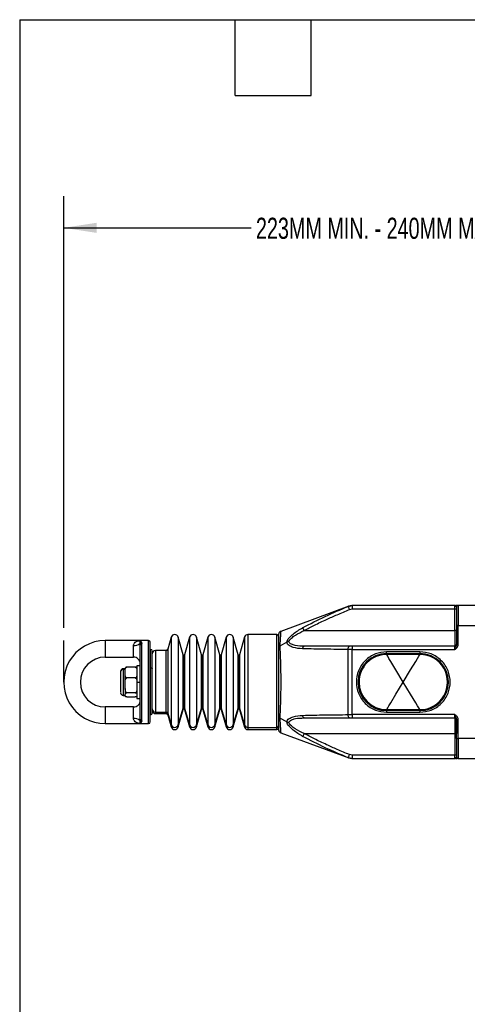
# Model space of a CAD drawing. Header units: millimetres. Extents: x 19 to 819, y 19 to 629.
# Tile 2 of 30: x 19 to 154, y 332 to 629. Entities that reach past the tile are written whole.
import ezdxf

# ---------------------------------------------------------------- set-up
doc = ezdxf.new("R2010")
doc.units = ezdxf.units.MM
doc.header["$LTSCALE"] = 3
doc.layers.add('DIMENSIONS', color=140, linetype='Continuous', lineweight=25)
doc.layers.add('TEXT', color=140, linetype='Continuous', lineweight=25)
doc.styles.add('SLDTEXTSTYLE0', font='TXT', dxfattribs={"width": 0.7})
doc.dimstyles.new('SLDDIMSTYLE0', dxfattribs={"dimtxt": 6.474023, "dimasz": 9.906, "dimexe": 0, "dimexo": 0.0625, "dimgap": 1.618506, "dimtad": 0, "dimtih": 1, "dimtoh": 1, "dimrnd": 1e-09, "dimzin": 12, "dimdsep": 46, "dimtxsty": 'SLDTEXTSTYLE0', "dimsah": 1, "dimcen": 0.09, "dimadec": 0, "dimazin": 3, "dimtfac": 1, "dimtofl": 0, "dimtmove": 0, "dimatfit": 3, "dimfxl": 0, "dimfrac": 2, "dimtolj": 1, "dimtzin": 12, "dimarcsym": 0})

# ---------------------------------------------------------------- blocks, each defined once
blk = doc.blocks.new('SW_BROKEN_VIEW_0')
at = {"color": 0}
blk.add_line((0, 0), (0, 12.5), dxfattribs=at)
blk = doc.blocks.new('_D')
at = {"layer": 'DIMENSIONS'}
for p, q in [((32.29, 445.58), (32.29, 575.52)), ((270.39, 454.14), (270.39, 575.52)), ((32.29, 566), (88.63, 566)), ((270.39, 566), (210.08, 566))]:
    blk.add_line(p, q, dxfattribs=at)
for points in [[(32.29, 566), (42.19, 564.47), (42.19, 567.52)], [(270.39, 566), (260.48, 567.52), (260.48, 564.47)]]:
    blk.add_solid(points, dxfattribs=at)
at = {"layer": 'DIMENSIONS', "insert": (90.08, 569.04), "char_height": 6.35, "attachment_point": 1, "style": 'SLDTEXTSTYLE0'}
blk.add_mtext('223MM MIN. - 240MM MAX.', dxfattribs=at)

msp = doc.modelspace()

# ---------------------------------------------------------------- linework, layer by layer
for p, q in [((117.987, 452.121), (97.538, 444.512)), ((117.832, 452.04), (118.985, 452.27)), ((118.927, 452.27), (117.881, 452.082)), ((118.216, 451.117), (118.985, 451.27)), ((118.985, 452.27), (118.985, 451.27)), ((149.887, 452.27), (118.985, 452.27)), ((118.985, 451.27), (149.887, 451.27)), ((149.887, 452.27), (149.979, 452.245)), ((149.887, 452.27), (150.022, 452.218)), ((149.887, 451.27), (149.887, 452.27)), ((149.887, 444.77), (149.887, 451.27)), ((149.887, 451.27), (150.387, 451.27)), ((150.887, 452.27), (150.067, 452.27)), ((150.387, 451.77), (150.387, 446.27)), ((150.887, 452.27), (150.887, 446.27)), ((157.887, 452.27), (150.887, 452.27)), ((104.603, 444.77), (149.887, 444.77)), ((149.887, 444.77), (149.887, 440.07)), ((150.364, 444.77), (149.887, 444.77)), ((150.364, 444.77), (150.387, 444.78)), ((150.387, 446.27), (150.387, 440.484)), ((150.887, 446.27), (150.387, 446.27)), ((150.887, 440.484), (150.887, 446.27)), ((150.887, 446.27), (157.887, 446.27)), ((44.787, 441.77), (44.787, 436.77)), ((55.287, 441.77), (44.787, 441.77)), ((57.787, 441.77), (55.287, 441.77)), ((57.787, 416.77), (57.787, 441.77)), ((64.599, 442.773), (63.555, 439.132)), ((64.599, 442.773), (64.599, 416.401)), ((68.221, 437.515), (66.714, 442.773)), ((66.714, 442.773), (66.714, 416.401)), ((70.114, 442.773), (68.606, 437.515)), ((70.114, 442.773), (70.114, 416.401)), ((73.736, 437.515), (72.229, 442.773)), ((72.229, 442.773), (72.229, 416.401)), ((75.629, 442.773), (74.121, 437.515)), ((75.629, 442.773), (75.629, 416.401)), ((79.251, 437.515), (77.743, 442.773)), ((77.743, 442.773), (77.743, 416.401)), ((81.144, 442.773), (79.636, 437.515)), ((81.144, 442.773), (81.144, 416.401)), ((84.766, 437.515), (83.258, 442.773)), ((83.258, 442.773), (83.258, 416.401)), ((86.679, 442.846), (85.151, 437.515)), ((86.679, 442.846), (86.679, 416.331)), ((96.387, 443.57), (87.64, 443.57)), ((87.64, 443.57), (87.64, 415.641)), ((96.387, 415.641), (96.387, 443.57)), ((96.887, 443.575), (96.887, 439.541)), ((53.287, 436.77), (53.287, 440.27)), ((55.194, 440.829), (55.287, 440.458)), ((55.287, 418.083), (55.287, 440.458)), ((55.67, 441.248), (55.787, 440.924)), ((55.787, 417.617), (55.787, 440.924)), ((58.287, 417.27), (58.287, 441.27)), ((58.387, 433.543), (58.387, 439.12)), ((63.074, 438.77), (59.887, 438.77)), ((59.887, 438.77), (59.887, 420.216)), ((63.074, 420.216), (63.074, 438.77)), ((63.555, 439.132), (63.555, 419.871)), ((96.887, 439.541), (96.887, 419)), ((99.329, 441.284), (97.255, 440.089)), ((118.216, 440.07), (104.603, 440.07)), ((117.832, 419.466), (117.832, 439.075)), ((118.985, 439.07), (117.832, 439.075)), ((118.985, 440.07), (118.216, 440.07)), ((118.985, 440.07), (118.985, 439.07)), ((149.887, 440.07), (118.985, 440.07)), ((118.985, 439.07), (149.887, 439.07)), ((118.985, 419.47), (118.985, 439.07)), ((149.887, 439.07), (149.887, 440.07)), ((150.387, 440.484), (150.887, 440.484)), ((44.787, 436.77), (53.287, 436.77)), ((58.887, 433.327), (58.887, 438.577)), ((68.221, 421.412), (68.221, 437.515)), ((68.414, 421.55), (68.414, 437.37)), ((68.606, 437.515), (68.606, 421.412)), ((73.736, 421.412), (73.736, 437.515)), ((73.929, 421.55), (73.929, 437.37)), ((74.121, 437.515), (74.121, 421.412)), ((79.251, 421.412), (79.251, 437.515)), ((79.443, 421.55), (79.443, 437.37)), ((79.636, 437.515), (79.636, 421.412)), ((84.766, 421.412), (84.766, 437.515)), ((84.958, 421.55), (84.958, 437.37)), ((85.151, 437.515), (85.151, 421.412)), ((139.387, 438.37), (129.387, 438.37)), ((129.387, 437.87), (129.387, 438.37)), ((129.387, 437.87), (139.387, 437.87)), ((129.387, 437.87), (129.387, 437.57)), ((139.387, 437.57), (129.387, 437.57)), ((139.387, 438.37), (139.387, 437.87)), ((139.387, 437.57), (139.387, 437.87)), ((50.787, 433.27), (50.187, 433.27)), ((50.187, 433.27), (50.187, 433.142)), ((50.187, 433.142), (50.787, 433.142)), ((50.187, 433.142), (50.187, 425.27)), ((50.787, 432.809), (50.787, 433.105)), ((50.787, 432.12), (50.787, 432.809)), ((53.787, 433.74), (51.287, 433.74)), ((55.287, 434.17), (54.287, 434.17)), ((54.287, 434.17), (54.287, 429.27)), ((58.387, 419.42), (58.387, 433.543)), ((49.387, 432.367), (49.387, 426.094)), ((50.787, 431.43), (50.787, 432.12)), ((50.787, 429.214), (50.787, 431.43)), ((53.787, 430.499), (51.287, 430.499)), ((50.787, 428.264), (50.787, 429.214)), ((50.787, 427.313), (50.787, 428.264)), ((50.787, 427.313), (50.787, 425.676)), ((54.287, 429.27), (55.287, 429.27)), ((54.287, 429.27), (54.287, 424.37)), ((50.187, 425.27), (50.787, 425.27)), ((50.787, 425.414), (50.787, 425.676)), ((50.787, 425.153), (50.787, 425.414)), ((53.787, 426.029), (51.287, 426.029)), ((51.287, 424.8), (53.787, 424.8)), ((54.287, 424.37), (55.287, 424.37)), ((44.787, 421.77), (44.787, 416.77)), ((53.287, 421.77), (44.787, 421.77)), ((53.287, 418.27), (53.287, 421.77)), ((66.714, 416.401), (68.221, 421.412)), ((66.714, 415.767), (68.221, 421.025)), ((68.221, 421.025), (68.221, 421.412)), ((68.414, 421.17), (68.414, 421.55)), ((68.606, 421.412), (70.114, 416.401)), ((68.606, 421.412), (68.606, 421.025)), ((68.606, 421.025), (70.114, 415.767)), ((72.229, 416.401), (73.736, 421.412)), ((72.229, 415.767), (73.736, 421.025)), ((73.736, 421.025), (73.736, 421.412)), ((73.929, 421.17), (73.929, 421.55)), ((74.121, 421.412), (75.629, 416.401)), ((74.121, 421.412), (74.121, 421.025)), ((74.121, 421.025), (75.629, 415.767)), ((77.743, 416.401), (79.251, 421.412)), ((77.743, 415.767), (79.251, 421.025)), ((79.251, 421.025), (79.251, 421.412)), ((79.443, 421.17), (79.443, 421.55)), ((79.636, 421.412), (81.144, 416.401)), ((79.636, 421.412), (79.636, 421.025)), ((79.636, 421.025), (81.144, 415.767)), ((83.258, 416.401), (84.766, 421.412)), ((83.258, 415.767), (84.766, 421.025)), ((84.766, 421.025), (84.766, 421.412)), ((84.958, 421.17), (84.958, 421.55)), ((85.151, 421.412), (86.679, 416.331)), ((85.151, 421.412), (85.151, 421.025)), ((85.151, 421.025), (86.679, 415.695)), ((129.387, 420.97), (139.387, 420.97)), ((129.387, 420.67), (129.387, 420.97)), ((139.387, 420.67), (139.387, 420.97)), ((55.287, 418.083), (55.194, 417.712)), ((59.887, 420.216), (63.074, 420.216)), ((59.887, 420.216), (59.887, 419.77)), ((59.887, 419.77), (63.074, 419.77)), ((63.074, 419.77), (63.074, 420.216)), ((63.555, 419.871), (64.599, 416.401)), ((63.555, 419.871), (63.555, 419.408)), ((63.555, 419.408), (64.599, 415.767)), ((96.887, 419), (96.887, 414.965)), ((99.329, 417.256), (97.255, 418.451)), ((104.603, 418.47), (118.216, 418.47)), ((117.832, 419.466), (118.985, 419.47)), ((118.216, 418.47), (118.985, 418.47)), ((149.887, 419.47), (118.985, 419.47)), ((118.985, 419.47), (118.985, 418.47)), ((118.985, 418.47), (149.887, 418.47)), ((139.387, 420.67), (129.387, 420.67)), ((129.387, 420.67), (129.387, 420.17)), ((129.387, 420.17), (139.387, 420.17)), ((139.387, 420.67), (139.387, 420.17)), ((149.887, 418.47), (149.887, 419.47)), ((149.887, 418.47), (149.887, 413.77)), ((150.387, 412.27), (150.387, 418.056)), ((150.387, 418.056), (150.887, 418.056)), ((150.887, 412.27), (150.887, 418.056)), ((44.787, 416.77), (55.287, 416.77)), ((55.287, 416.77), (57.787, 416.77)), ((55.787, 417.617), (55.67, 417.293)), ((64.599, 416.401), (64.599, 415.767)), ((66.714, 416.401), (66.714, 415.767)), ((70.114, 416.401), (70.114, 415.767)), ((72.229, 416.401), (72.229, 415.767)), ((75.629, 416.401), (75.629, 415.767)), ((77.743, 416.401), (77.743, 415.767)), ((81.144, 416.401), (81.144, 415.767)), ((83.258, 416.401), (83.258, 415.767)), ((86.679, 416.331), (86.679, 415.695)), ((87.64, 415.641), (96.387, 415.641)), ((87.64, 415.641), (87.64, 414.97)), ((87.64, 414.97), (96.387, 414.97)), ((96.387, 414.97), (96.387, 415.641)), ((97.538, 414.028), (117.987, 406.419)), ((104.603, 413.77), (149.887, 413.77)), ((150.364, 413.77), (149.887, 413.77)), ((149.887, 413.77), (149.887, 407.27)), ((150.364, 413.77), (150.387, 413.761)), ((150.387, 412.27), (150.887, 412.27)), ((150.387, 412.27), (150.387, 406.77)), ((157.887, 412.27), (150.887, 412.27)), ((150.887, 412.27), (150.887, 406.27)), ((118.985, 406.27), (117.832, 406.501)), ((117.881, 406.459), (118.927, 406.27)), ((118.985, 407.27), (118.216, 407.424)), ((149.887, 407.27), (118.985, 407.27)), ((118.985, 407.27), (118.985, 406.27)), ((118.985, 406.27), (149.887, 406.27)), ((150.387, 407.27), (149.887, 407.27)), ((149.887, 406.27), (149.887, 407.27)), ((150.022, 406.322), (149.887, 406.27)), ((149.979, 406.296), (149.887, 406.27)), ((149.979, 406.296), (149.887, 406.27)), ((150.067, 406.27), (150.57, 406.27)), ((150.387, 407.743), (150.387, 407.725)), ((150.887, 406.27), (157.887, 406.27))]:
    msp.add_line(p, q)
at = {"flags": 128}
for points in [[(118.216, 451.117), (118.142, 451.296), (118.07, 451.469), (118.003, 451.628), (117.945, 451.768), (117.897, 451.883), (117.862, 451.968), (117.84, 452.021), (117.832, 452.04)], [(104.603, 444.77), (104.521, 444.916), (104.442, 445.057), (104.368, 445.191), (104.3, 445.313), (104.24, 445.419), (104.191, 445.507), (104.153, 445.575), (104.128, 445.62)], [(104.128, 439.298), (104.153, 439.457), (104.191, 439.606), (104.24, 439.739), (104.3, 439.854), (104.368, 439.946), (104.442, 440.015), (104.521, 440.056), (104.603, 440.07)], [(117.832, 439.075), (117.84, 439.269), (117.862, 439.456), (117.897, 439.628), (117.945, 439.779), (118.003, 439.903), (118.07, 439.995), (118.142, 440.051), (118.216, 440.07)], [(134.387, 429.27), (132.199, 432.901), (130.637, 435.495), (130.09, 436.403), (129.699, 437.051), (129.526, 437.34), (129.422, 437.513), (129.387, 437.57)], [(134.387, 429.27), (136.574, 432.901), (138.137, 435.495), (138.684, 436.403), (139.074, 437.051), (139.248, 437.34), (139.352, 437.513), (139.387, 437.57)], [(58.387, 433.543), (58.484, 433.539), (58.578, 433.527), (58.665, 433.507), (58.74, 433.48), (58.803, 433.447), (58.849, 433.41), (58.877, 433.369), (58.887, 433.327)], [(120.914, 430.745), (120.919, 430.744), (120.935, 430.741), (120.96, 430.737), (120.995, 430.731), (121.038, 430.724), (121.089, 430.715), (121.147, 430.705), (121.21, 430.694)], [(121.103, 429.788), (121.103, 429.789), (121.055, 429.808)], [(147.859, 430.745), (147.854, 430.744), (147.839, 430.741), (147.814, 430.737), (147.779, 430.731), (147.736, 430.724), (147.685, 430.715), (147.627, 430.705), (147.564, 430.694)], [(147.671, 429.788), (147.671, 429.789), (147.719, 429.808)], [(120.914, 427.795), (120.919, 427.796), (120.935, 427.799), (120.96, 427.803), (120.995, 427.809), (121.038, 427.817), (121.089, 427.826), (121.147, 427.836), (121.21, 427.847)], [(121.055, 428.732), (121.103, 428.752), (121.103, 428.752)], [(129.387, 420.97), (129.422, 421.028), (129.526, 421.201), (129.699, 421.489), (130.09, 422.137), (130.637, 423.045), (132.199, 425.639), (134.387, 429.27)], [(139.387, 420.97), (139.352, 421.028), (139.248, 421.201), (139.074, 421.489), (138.684, 422.137), (138.137, 423.045), (136.574, 425.639), (134.387, 429.27)], [(147.859, 427.795), (147.854, 427.796), (147.839, 427.799), (147.814, 427.803), (147.779, 427.809), (147.736, 427.817), (147.685, 427.826), (147.627, 427.836), (147.564, 427.847)], [(147.719, 428.732), (147.671, 428.752), (147.671, 428.752)], [(104.603, 418.47), (104.521, 418.484), (104.442, 418.526), (104.368, 418.594), (104.3, 418.687), (104.24, 418.801), (104.191, 418.935), (104.153, 419.083), (104.128, 419.242)], [(118.216, 418.47), (118.142, 418.489), (118.07, 418.546), (118.003, 418.638), (117.945, 418.762), (117.897, 418.912), (117.862, 419.084), (117.84, 419.271), (117.832, 419.466)], [(104.603, 413.77), (104.521, 413.625), (104.442, 413.483), (104.368, 413.35), (104.3, 413.228), (104.24, 413.121), (104.191, 413.033), (104.153, 412.965), (104.128, 412.92)], [(117.832, 406.501), (117.84, 406.519), (117.862, 406.572), (117.897, 406.658), (117.945, 406.773), (118.003, 406.912), (118.07, 407.072), (118.142, 407.244), (118.216, 407.424)]]:
    msp.add_lwpolyline(points, dxfattribs=at)
for centre, radius, start, end in [((150.887, 451.77), 0.5, 89.99748, 180.00178), ((44.787, 429.27), 12.5, 89.99997, 270.00003), ((57.787, 441.27), 0.5, 0.00152, 89.99933), ((65.656, 442.47), 1.1, 16.0002, 163.9998), ((71.171, 442.47), 1.1, 16.0002, 163.9998), ((76.686, 442.47), 1.1, 16.0002, 163.9998), ((82.201, 442.47), 1.1, 16.0002, 163.9998), ((87.64, 442.57), 1, 89.9994, 164.00058), ((96.387, 443.07), 0.5, 0.00079, 89.99963), ((53.543, 442.931), 2.673, 264.51131, 308.14947), ((55.71, 440.722), 0.528, 94.33148, 168.26605), ((55.771, 440.44), 0.484, 88.06155, 177.9237), ((58.387, 438.62), 0.5, 359.99981, 89.99933), ((59.887, 437.77), 1, 90.00037, 180.00006), ((63.074, 439.27), 0.5, 269.99756, 344.00129), ((149.887, 440.57), 0.5, 270.0004, 0.00057), ((44.787, 429.27), 7.5, 90, 270), ((53.287, 434.77), 2, 359.99957, 90.00043), ((68.414, 437.57), 0.2, 195.99895, 269.99526), ((68.414, 437.57), 0.2, 270.00261, 344.00105), ((73.929, 437.57), 0.2, 195.99895, 269.99739), ((73.929, 437.57), 0.2, 270.00474, 344.00105), ((79.443, 437.57), 0.2, 195.99895, 269.99739), ((79.443, 437.57), 0.2, 270.00474, 344.00105), ((84.958, 437.57), 0.2, 195.99895, 269.99739), ((84.958, 437.57), 0.2, 270.0009, 344.00489), ((129.387, 429.27), 8.6, 90.00002, 269.99998), ((129.387, 429.27), 8.3, 89.9999, 180.00003), ((139.387, 429.27), 8.6, 0.00014, 89.99988), ((139.387, 429.27), 8.3, 269.99999, 90.00001), ((50.187, 432.47), 0.8, 90.0007, 179.9993), ((50.174, 432.354), 0.787, 89.08028, 179.04667), ((121.005, 429.493), 0.319, 81.09718, 130.19774), ((147.768, 429.493), 0.319, 49.80178, 98.90328), ((121.005, 429.047), 0.319, 229.80226, 278.90282), ((129.387, 429.27), 8.3, 180.00004, 269.99992), ((139.387, 429.27), 8.6, 270.00012, 359.99996), ((147.768, 429.047), 0.319, 261.09672, 310.19822), ((50.187, 426.07), 0.8, 180.0007, 269.9993), ((53.287, 423.77), 2, 269.99957, 0.00043), ((59.864, 421.193), 0.977, 181.40807, 271.3441), ((68.411, 421.351), 0.199, 89.14975, 162.2229), ((68.414, 420.97), 0.2, 90.00474, 164.00105), ((68.417, 421.351), 0.199, 17.77712, 90.85233), ((68.414, 420.97), 0.2, 15.99895, 89.99739), ((73.926, 421.351), 0.199, 89.14767, 162.22288), ((73.929, 420.97), 0.2, 90.00261, 164.00105), ((73.932, 421.351), 0.199, 17.7771, 90.85025), ((73.929, 420.97), 0.2, 15.99895, 89.99526), ((79.441, 421.351), 0.199, 89.14767, 162.22288), ((79.443, 420.97), 0.2, 90.00261, 164.00105), ((79.446, 421.351), 0.199, 17.7771, 90.85025), ((79.443, 420.97), 0.2, 15.99895, 89.99526), ((84.955, 421.351), 0.199, 89.14767, 162.22288), ((84.958, 420.97), 0.2, 90.00261, 164.00105), ((84.961, 421.351), 0.199, 17.77581, 90.85153), ((84.958, 420.97), 0.2, 15.99511, 89.9991), ((53.543, 415.609), 2.673, 51.85053, 95.48869), ((55.771, 418.1), 0.484, 182.0763, 271.93845), ((58.387, 419.92), 0.5, 270.00067, 0.00019), ((59.887, 420.77), 1, 179.99994, 269.99963), ((63.082, 419.719), 0.497, 17.78166, 90.84461), ((63.074, 419.27), 0.5, 15.99871, 90.00244), ((149.887, 417.97), 0.5, 359.99943, 89.9996), ((55.71, 417.819), 0.528, 191.73395, 265.66852), ((57.787, 417.27), 0.5, 270.00067, 359.99848), ((65.656, 416.75), 1.114, 198.28194, 341.71806), ((65.656, 416.07), 1.1, 196.0002, 343.9998), ((71.171, 416.75), 1.114, 198.28194, 341.71806), ((71.171, 416.07), 1.1, 196.0002, 343.9998), ((76.686, 416.75), 1.114, 198.28194, 341.71806), ((76.686, 416.07), 1.1, 196.0002, 343.9998), ((82.201, 416.75), 1.114, 198.28208, 341.71792), ((82.201, 416.07), 1.1, 196.0002, 343.9998), ((87.626, 416.635), 0.994, 197.78247, 270.84497), ((87.64, 415.97), 1, 195.99942, 270.0006), ((96.398, 416.13), 0.489, 268.65816, 358.59146), ((96.387, 415.47), 0.5, 270.00037, 359.99921), ((150.887, 406.77), 0.5, 180.00113, 269.99961)]:
    msp.add_arc(centre, radius, start, end)
for points, knots in [([(104.128, 445.62), (106.373, 446.789), (110.851, 449.121), (115.509, 451.069), (117.832, 452.04)], [0, 0, 0, 0, 0.5013951, 1, 1, 1, 1]), ([(104.603, 444.77), (105.62, 445.317), (107.827, 446.501), (111.158, 448.063), (114.679, 449.63), (116.989, 450.601), (118.216, 451.117)], [0, 0, 0, 0, 0.23055684, 0.49994157, 0.73417935, 1, 1, 1, 1]), ([(150.022, 452.218), (150.07, 452.173), (150.173, 452.077), (150.304, 451.932), (150.362, 451.818), (150.387, 451.77)], [0, 0, 0, 0, 0.340346, 0.7240357, 1, 1, 1, 1]), ([(99.329, 441.284), (99.412, 441.503), (99.588, 441.967), (100.226, 442.82), (101.672, 444.164), (103.142, 445.035), (104.128, 445.62)], [0, 0, 0, 0, 0.105897, 0.2251558, 0.4800017, 1, 1, 1, 1]), ([(99.98, 441.447), (100.066, 441.618), (100.261, 442.008), (100.921, 442.67), (102.338, 443.686), (103.692, 444.334), (104.603, 444.77)], [0, 0, 0, 0, 0.098915, 0.224469, 0.478193, 1, 1, 1, 1]), ([(150.364, 444.77), (150.373, 444.23), (150.389, 443.234), (150.381, 441.923), (150.397, 441.014), (150.372, 440.56), (150.364, 440.422)], [0, 0, 0, 0, 0.3729463, 0.6867361, 0.9042512, 1, 1, 1, 1]), ([(53.287, 440.27), (53.301, 440.392), (53.33, 440.648), (53.582, 441.072), (54.19, 441.613), (54.855, 441.708), (55.287, 441.77)], [0, 0, 0, 0, 0.133091, 0.2808393, 0.5326561, 1, 1, 1, 1]), ([(55.287, 441.77), (55.24, 441.702), (55.141, 441.555), (55.137, 441.218), (55.172, 440.978), (55.194, 440.829)], [0, 0, 0, 0, 0.2498774, 0.5331457, 1, 1, 1, 1]), ([(55.287, 441.77), (55.326, 441.748), (55.433, 441.687), (55.519, 441.473), (55.616, 441.329), (55.67, 441.248)], [0, 0, 0, 0, 0.2015644, 0.5508208, 1, 1, 1, 1]), ([(97.538, 444.513), (97.448, 444.47), (97.265, 444.383), (97.054, 444.154), (96.913, 443.877), (96.895, 443.674), (96.887, 443.575)], [0, 0, 0, 0, 0.2441446, 0.4999937, 0.7558536, 1, 1, 1, 1]), ([(97.538, 444.512), (97.53, 444.416), (97.5, 444.038), (97.436, 443.193), (97.343, 441.815), (97.287, 440.719), (97.255, 440.089)], [0, 0, 0, 0, 0.0649415, 0.2572266, 0.5733838, 1, 1, 1, 1]), ([(97.255, 440.089), (97.172, 440.031), (97.038, 439.937), (96.911, 439.737), (96.895, 439.608), (96.887, 439.541)], [0, 0, 0, 0, 0.43736002, 0.70848565, 1, 1, 1, 1]), ([(97.255, 440.089), (97.29, 439.316), (97.366, 437.665), (97.458, 435.054), (97.523, 432.222), (97.546, 429.269), (97.523, 426.32), (97.458, 423.48), (97.366, 420.873), (97.29, 419.22), (97.255, 418.451)], [0, 0, 0, 0, 0.1071793, 0.2291316, 0.362049, 0.4997677, 0.6383668, 0.7707651, 0.8933305, 1, 1, 1, 1]), ([(99.98, 441.447), (99.859, 441.44), (99.632, 441.427), (99.425, 441.33), (99.329, 441.284)], [0, 0, 0, 0, 0.53085885, 1, 1, 1, 1]), ([(104.128, 439.298), (103.158, 439.36), (101.739, 439.452), (100.218, 440.094), (99.564, 440.694), (99.407, 441.088), (99.329, 441.284)], [0, 0, 0, 0, 0.5269164, 0.7710466, 0.8859945, 1, 1, 1, 1]), ([(104.603, 440.07), (103.704, 440.093), (102.391, 440.126), (100.93, 440.532), (100.242, 440.961), (100.063, 441.293), (99.98, 441.447)], [0, 0, 0, 0, 0.5324322, 0.7785193, 0.8977545, 1, 1, 1, 1]), ([(117.832, 439.075), (115.524, 439.094), (110.956, 439.133), (106.388, 439.243), (104.128, 439.298)], [0, 0, 0, 0, 0.5051302, 1, 1, 1, 1]), ([(150.387, 440.484), (150.367, 440.362), (150.328, 440.119), (150.157, 439.788), (150.017, 439.438), (149.931, 439.195), (149.887, 439.07)], [0, 0, 0, 0, 0.2466766, 0.4866912, 0.7360918, 1, 1, 1, 1]), ([(149.887, 439.07), (150.132, 439.247), (150.5, 439.512), (150.833, 440.032), (150.869, 440.334), (150.887, 440.484)], [0, 0, 0, 0, 0.49952821, 0.74994021, 1, 1, 1, 1]), ([(129.387, 438.37), (128.242, 438.249), (126.481, 438.062), (124.362, 436.927), (122.906, 435.752), (121.724, 434.295), (120.625, 432.176), (120.067, 429.27), (120.625, 426.364), (121.724, 424.246), (122.906, 422.788), (124.362, 421.614), (126.481, 420.479), (128.242, 420.292), (129.387, 420.17)], [0, 0, 0, 0, 0.1197283, 0.1841804, 0.2500001, 0.3158199, 0.3802714, 0.4999998, 0.6197282, 0.6841801, 0.7499999, 0.8158196, 0.8802717, 1, 1, 1, 1]), ([(139.387, 420.17), (140.532, 420.292), (142.292, 420.479), (144.412, 421.614), (145.868, 422.788), (147.05, 424.246), (148.149, 426.364), (148.707, 429.27), (148.149, 432.176), (147.05, 434.295), (145.868, 435.752), (144.412, 436.927), (142.292, 438.062), (140.532, 438.249), (139.387, 438.37)], [0, 0, 0, 0, 0.1197283, 0.1841803, 0.2500001, 0.3158199, 0.3802718, 0.5000002, 0.6197286, 0.6841801, 0.7499999, 0.8158197, 0.8802717, 1, 1, 1, 1]), ([(50.787, 432.809), (50.793, 433.014), (50.8, 433.269), (50.937, 433.541), (51.027, 433.644), (51.131, 433.71), (51.215, 433.737), (51.269, 433.74), (51.287, 433.74)], [0, 0, 0, 0, 0.5150272, 0.640963, 0.7770007, 0.8613961, 0.9541593, 1, 1, 1, 1]), ([(51.287, 433.74), (51.258, 433.74), (51.202, 433.738), (51.111, 433.725), (51.008, 433.698), (50.868, 433.632), (50.789, 433.5), (50.787, 433.408), (50.787, 433.387)], [0, 0, 0, 0, 0.1282163, 0.2436053, 0.4017159, 0.5957698, 0.9105302, 1, 1, 1, 1]), ([(53.787, 433.74), (53.816, 433.738), (53.874, 433.734), (53.968, 433.697), (54.082, 433.616), (54.241, 433.381), (54.284, 433.084), (54.286, 432.863), (54.287, 432.809)], [0, 0, 0, 0, 0.0757574, 0.147351, 0.2573763, 0.4298831, 0.8616517, 1, 1, 1, 1]), ([(54.287, 433.387), (54.272, 433.472), (54.251, 433.586), (54.125, 433.671), (54.037, 433.707), (53.938, 433.73), (53.857, 433.739), (53.805, 433.74), (53.787, 433.74)], [0, 0, 0, 0, 0.3528008, 0.4754646, 0.6441466, 0.76952, 0.921937, 1, 1, 1, 1]), ([(58.887, 419.964), (58.887, 419.957), (58.887, 419.842), (58.887, 420.522), (58.887, 420.85), (58.887, 421.873), (58.887, 423.016), (58.887, 424.522), (58.887, 426.224), (58.887, 428.06), (58.887, 429.907), (58.887, 431.664), (58.887, 432.793), (58.887, 433.327)], [0, 0, 0, 0, 0.001461, 0.0241577, 0.0687382, 0.1343076, 0.2242849, 0.3368265, 0.466869, 0.6066926, 0.747369, 0.880567, 1, 1, 1, 1]), ([(51.287, 430.499), (51.257, 430.501), (51.2, 430.505), (51.106, 430.542), (50.992, 430.624), (50.833, 430.859), (50.79, 431.156), (50.788, 431.377), (50.787, 431.43)], [0, 0, 0, 0, 0.0757563, 0.1473548, 0.2573735, 0.4298918, 0.8616508, 1, 1, 1, 1]), ([(50.787, 429.214), (50.791, 429.493), (50.797, 429.836), (50.934, 430.218), (51.023, 430.361), (51.127, 430.454), (51.214, 430.494), (51.269, 430.498), (51.287, 430.499)], [0, 0, 0, 0, 0.5544478, 0.6836492, 0.8142388, 0.888416, 0.9639491, 1, 1, 1, 1]), ([(54.287, 431.43), (54.281, 431.226), (54.274, 430.971), (54.137, 430.698), (54.047, 430.595), (53.943, 430.529), (53.859, 430.502), (53.805, 430.5), (53.787, 430.499)], [0, 0, 0, 0, 0.5150197, 0.6409567, 0.7770052, 0.8613948, 0.9541588, 1, 1, 1, 1]), ([(53.787, 430.499), (53.817, 430.496), (53.876, 430.49), (53.972, 430.436), (54.088, 430.318), (54.246, 429.985), (54.283, 429.591), (54.286, 429.288), (54.287, 429.214)], [0, 0, 0, 0, 0.059834, 0.1190227, 0.2175702, 0.3884199, 0.8503595, 1, 1, 1, 1]), ([(121.055, 429.808), (121.021, 429.629), (120.953, 429.271), (121.021, 428.912), (121.055, 428.732)], [0, 0, 0, 0, 0.4991203, 1, 1, 1, 1]), ([(147.719, 428.732), (147.753, 428.911), (147.821, 429.27), (147.753, 429.628), (147.719, 429.808)], [0, 0, 0, 0, 0.4991203, 1, 1, 1, 1]), ([(51.287, 426.029), (51.257, 426.032), (51.198, 426.038), (51.101, 426.091), (50.986, 426.209), (50.828, 426.542), (50.79, 426.936), (50.788, 427.239), (50.787, 427.313)], [0, 0, 0, 0, 0.0598343, 0.1190187, 0.2175666, 0.3884171, 0.8503588, 1, 1, 1, 1]), ([(54.287, 427.313), (54.283, 427.035), (54.277, 426.691), (54.139, 426.31), (54.051, 426.166), (53.947, 426.073), (53.86, 426.033), (53.805, 426.03), (53.787, 426.029)], [0, 0, 0, 0, 0.5544505, 0.6836432, 0.8142418, 0.8884193, 0.9639489, 1, 1, 1, 1]), ([(50.787, 425.676), (50.802, 425.76), (50.823, 425.874), (50.948, 425.959), (51.036, 425.995), (51.136, 426.018), (51.217, 426.027), (51.269, 426.028), (51.287, 426.029)], [0, 0, 0, 0, 0.3528008, 0.4754646, 0.6441466, 0.76952, 0.921937, 1, 1, 1, 1]), ([(51.287, 424.8), (51.258, 424.801), (51.202, 424.802), (51.111, 424.815), (51.008, 424.843), (50.868, 424.908), (50.789, 425.04), (50.787, 425.133), (50.787, 425.153)], [0, 0, 0, 0, 0.12821354, 0.2436, 0.40170716, 0.59575689, 0.91051047, 1, 1, 1, 1]), ([(53.787, 426.029), (53.816, 426.028), (53.872, 426.026), (53.963, 426.013), (54.066, 425.986), (54.206, 425.921), (54.285, 425.788), (54.286, 425.696), (54.287, 425.676)], [0, 0, 0, 0, 0.1282163, 0.2436053, 0.4017159, 0.5957698, 0.9105302, 1, 1, 1, 1]), ([(54.287, 425.153), (54.272, 425.068), (54.251, 424.954), (54.125, 424.87), (54.037, 424.834), (53.938, 424.811), (53.857, 424.801), (53.805, 424.8), (53.787, 424.8)], [0, 0, 0, 0, 0.352814, 0.4754753, 0.6441539, 0.7695247, 0.9219386, 1, 1, 1, 1]), ([(55.287, 416.77), (54.855, 416.832), (54.19, 416.927), (53.582, 417.468), (53.33, 417.893), (53.301, 418.149), (53.287, 418.27)], [0, 0, 0, 0, 0.4673389, 0.719158, 0.8668982, 1, 1, 1, 1]), ([(96.887, 419), (96.895, 418.933), (96.911, 418.803), (97.038, 418.603), (97.172, 418.509), (97.255, 418.451)], [0, 0, 0, 0, 0.2914916, 0.5626324, 1, 1, 1, 1]), ([(97.255, 418.451), (97.285, 417.846), (97.337, 416.795), (97.449, 415.176), (97.478, 414.774), (97.546, 413.933), (97.538, 414.028), (97.538, 414.028)], [0, 0, 0, 0, 0.4281776, 0.7424076, 0.9352512, 0.9998921, 1, 1, 1, 1]), ([(99.329, 417.256), (99.407, 417.453), (99.565, 417.849), (100.222, 418.449), (101.742, 419.089), (103.159, 419.18), (104.128, 419.242)], [0, 0, 0, 0, 0.114722, 0.2301325, 0.4737975, 1, 1, 1, 1]), ([(99.98, 417.094), (100.063, 417.247), (100.243, 417.581), (100.932, 418.009), (102.392, 418.415), (103.705, 418.448), (104.603, 418.47)], [0, 0, 0, 0, 0.10251628, 0.22216313, 0.46781888, 1, 1, 1, 1]), ([(104.128, 419.242), (106.388, 419.297), (110.956, 419.407), (115.524, 419.446), (117.832, 419.466)], [0, 0, 0, 0, 0.4948698, 1, 1, 1, 1]), ([(149.887, 419.47), (149.931, 419.345), (150.017, 419.103), (150.157, 418.752), (150.328, 418.421), (150.367, 418.179), (150.387, 418.056)], [0, 0, 0, 0, 0.2638768, 0.5132877, 0.753313, 1, 1, 1, 1]), ([(150.887, 418.056), (150.869, 418.207), (150.833, 418.508), (150.5, 419.029), (150.132, 419.294), (149.887, 419.47)], [0, 0, 0, 0, 0.2500591, 0.5004688, 1, 1, 1, 1]), ([(150.364, 418.119), (150.372, 417.979), (150.397, 417.524), (150.381, 416.613), (150.389, 415.303), (150.373, 414.31), (150.364, 413.77)], [0, 0, 0, 0, 0.09611522, 0.31450068, 0.62784851, 1, 1, 1, 1]), ([(55.194, 417.712), (55.172, 417.562), (55.137, 417.323), (55.141, 416.986), (55.24, 416.839), (55.287, 416.77)], [0, 0, 0, 0, 0.4669378, 0.7497475, 1, 1, 1, 1]), ([(55.67, 417.293), (55.631, 417.233), (55.547, 417.106), (55.461, 416.943), (55.382, 416.81), (55.318, 416.783), (55.287, 416.77)], [0, 0, 0, 0, 0.3245098, 0.6900988, 0.851412, 1, 1, 1, 1]), ([(96.887, 414.965), (96.895, 414.866), (96.913, 414.664), (97.054, 414.386), (97.265, 414.157), (97.448, 414.07), (97.538, 414.028)], [0, 0, 0, 0, 0.2441464, 0.5000063, 0.7558554, 1, 1, 1, 1]), ([(104.128, 412.92), (103.14, 413.506), (101.668, 414.379), (100.222, 415.725), (99.586, 416.577), (99.411, 417.039), (99.329, 417.256)], [0, 0, 0, 0, 0.5207316, 0.7760946, 0.8948253, 1, 1, 1, 1]), ([(99.98, 417.094), (99.859, 417.1), (99.631, 417.113), (99.425, 417.21), (99.329, 417.256)], [0, 0, 0, 0, 0.5305959, 1, 1, 1, 1]), ([(104.603, 413.77), (103.691, 414.207), (102.336, 414.855), (100.919, 415.872), (100.26, 416.534), (100.066, 416.923), (99.98, 417.094)], [0, 0, 0, 0, 0.522061, 0.7762519, 0.9013663, 1, 1, 1, 1]), ([(117.832, 406.501), (115.509, 407.472), (110.851, 409.419), (106.373, 411.751), (104.128, 412.92)], [0, 0, 0, 0, 0.4986049, 1, 1, 1, 1]), ([(118.216, 407.424), (116.989, 407.94), (114.68, 408.91), (111.158, 410.477), (107.827, 412.039), (105.62, 413.224), (104.603, 413.77)], [0, 0, 0, 0, 0.2657955, 0.5000538, 0.7694287, 1, 1, 1, 1]), ([(150.387, 406.77), (150.362, 406.723), (150.304, 406.609), (150.173, 406.463), (150.07, 406.367), (150.022, 406.322)], [0, 0, 0, 0, 0.27594818, 0.65966491, 1, 1, 1, 1])]:
    msp.add_open_spline(points, degree=3, knots=knots)
at = {"layer": 'TEXT'}
for p, q in [((19.05, 628.65), (819.15, 628.65)), ((19.05, 628.65), (19.05, 19.05)), ((83.82, 605.79), (83.82, 628.65)), ((106.68, 605.79), (106.68, 628.65)), ((83.82, 605.79), (106.68, 605.79))]:
    msp.add_line(p, q, dxfattribs=at)

# ---------------------------------------------------------------- block references
at = {"color": 7, "linetype": 'Continuous'}
msp.add_blockref('SW_BROKEN_VIEW_0', (32.287, 429.27), dxfattribs=at)

# ---------------------------------------------------------------- dimensions: what is measured, and where the dimension line sits
at = {"layer": 'DIMENSIONS'}
dim = msp.add_linear_dim(base=(32.287, 565.997), p1=(270.387, 450.334), p2=(32.287, 441.77), angle=0, text='223MM MIN. - 240MM MAX.', dimstyle='SLDDIMSTYLE0', dxfattribs=at)
dim.commit()
dim.dimension.update_dxf_attribs({"geometry": '_D', "text_midpoint": (149.354, 565.997), "dimtype": 160})

doc.saveas('drawing.dxf')
